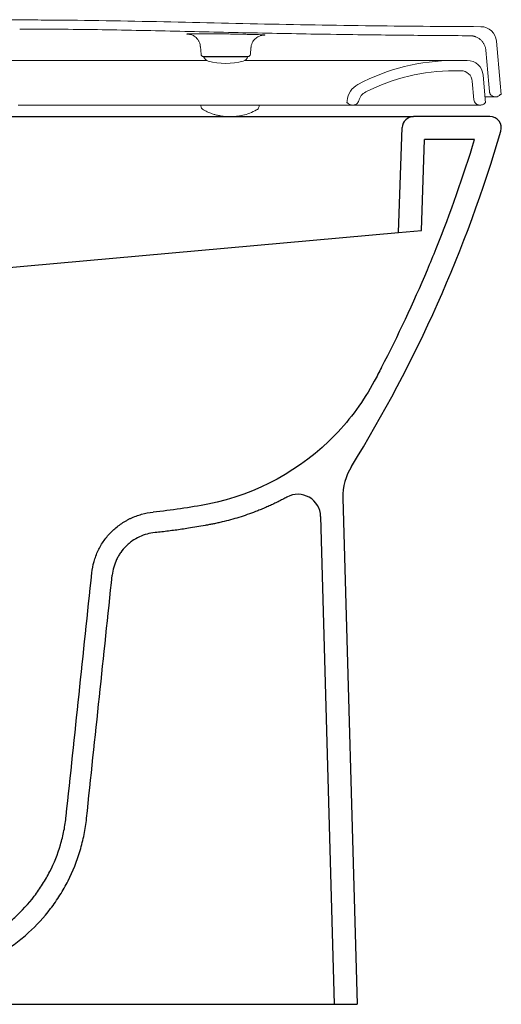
# Model space of a CAD drawing. Header units: millimetres. Extents: x 4816.957 to 4817.458, y 2469.691 to 2470.182.
# Tile 2 of 2: x 4817.246 to 4817.458, y 2469.749 to 2470.182. Entities that reach past the tile are written whole.
import ezdxf

# ---------------------------------------------------------------- set-up
doc = ezdxf.new("R2010")
doc.units = ezdxf.units.MM
doc.layers.add('SANINDUSA', color=3, linetype='Continuous')

msp = doc.modelspace()

# ---------------------------------------------------------------- linework, layer by layer
at = {"layer": 'SANINDUSA', "linetype": 'Continuous', "lineweight": 15}
for p, q in [((4817.320425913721, 2470.175170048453), (4817.320276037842, 2470.175181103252)), ((4817.353290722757, 2470.174779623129), (4817.352940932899, 2470.17476742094)), ((4817.455522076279, 2470.17208248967), (4817.457134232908, 2470.153655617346)), ((4817.325430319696, 2470.169784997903), (4817.325739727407, 2470.166248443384)), ((4817.347399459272, 2470.166248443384), (4817.347670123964, 2470.16934197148)), ((4817.450850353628, 2470.168112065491), (4817.452153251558, 2470.153219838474)), ((4817.328385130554, 2470.163612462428), (4817.324059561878, 2470.163612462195)), ((4817.33656959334, 2470.165335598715), (4817.326735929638, 2470.165335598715)), ((4817.326819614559, 2470.165335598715), (4817.326853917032, 2470.165241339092)), ((4817.326853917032, 2470.165241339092), (4817.33656959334, 2470.165241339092)), ((4817.346403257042, 2470.165335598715), (4817.33656959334, 2470.165335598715)), ((4817.33656959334, 2470.165241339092), (4817.34628529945, 2470.165241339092)), ((4817.34628529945, 2470.165241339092), (4817.346319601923, 2470.165335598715)), ((4817.436899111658, 2470.163612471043), (4817.442694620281, 2470.163612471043)), ((4817.436899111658, 2470.15911247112), (4817.439901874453, 2470.15911247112)), ((4817.44966797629, 2470.157222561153), (4817.450732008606, 2470.145060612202)), ((4817.444882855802, 2470.154548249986), (4817.445600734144, 2470.14634273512)), ((4817.452440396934, 2470.149937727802), (4817.452153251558, 2470.153219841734)), ((4817.457571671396, 2470.148655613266), (4817.457134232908, 2470.153655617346)), ((4817.457571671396, 2470.148655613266), (4817.457184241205, 2470.148655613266)), ((4817.245409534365, 2470.144060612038), (4817.308747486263, 2470.144060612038)), ((4817.308747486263, 2470.144060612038), (4817.350354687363, 2470.144060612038)), ((4817.325643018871, 2470.143718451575), (4817.325637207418, 2470.144051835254)), ((4817.350354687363, 2470.144060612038), (4817.375984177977, 2470.144060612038)), ((4817.351267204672, 2470.143707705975), (4817.351273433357, 2470.144062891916)), ((4817.375984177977, 2470.144060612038), (4817.389262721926, 2470.144060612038)), ((4817.392317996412, 2470.144060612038), (4817.389262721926, 2470.144060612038)), ((4817.389819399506, 2470.145060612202), (4817.389893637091, 2470.145908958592)), ((4817.390081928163, 2470.145060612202), (4817.389819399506, 2470.145060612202)), ((4817.392574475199, 2470.144060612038), (4817.392317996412, 2470.144060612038)), ((4817.448571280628, 2470.144060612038), (4817.44809110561, 2470.144060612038)), ((4817.450571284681, 2470.145060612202), (4817.450732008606, 2470.145060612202)), ((4817.454930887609, 2470.147655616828), (4817.455184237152, 2470.147655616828))]:
    msp.add_line(p, q, dxfattribs=at)
at = {"layer": 'SANINDUSA'}
for p, q in [((4817.236267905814, 2470.138975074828), (4817.419096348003, 2470.138975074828)), ((4817.452635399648, 2470.138975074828), (4817.419096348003, 2470.138975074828)), ((4817.412490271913, 2470.088070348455), (4817.414099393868, 2470.134149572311)), ((4817.422527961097, 2470.088975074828), (4817.423924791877, 2470.128975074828)), ((4817.445924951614, 2470.128975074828), (4817.423924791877, 2470.128975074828)), ((4817.236267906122, 2470.072186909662), (4817.412490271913, 2470.088070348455)), ((4817.412490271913, 2470.088070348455), (4817.422527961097, 2470.088975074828)), ((4817.388054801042, 2469.97140760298), (4817.394267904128, 2469.748975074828)), ((4817.37827690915, 2469.963316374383), (4817.384264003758, 2469.748975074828)), ((4817.101513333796, 2469.748975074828), (4817.287095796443, 2469.748975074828)), ((4817.287095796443, 2469.748975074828), (4817.384264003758, 2469.748975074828)), ((4817.384264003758, 2469.748975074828), (4817.394267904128, 2469.748975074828))]:
    msp.add_line(p, q, dxfattribs=at)
at = {"layer": 'SANINDUSA', "linetype": 'Continuous', "lineweight": 15}
for centre, radius, start, end in [((4817.44854872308, 2470.171472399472), 0.007000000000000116, 5.000000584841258, 89.64088054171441), ((4817.326735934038, 2470.166335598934), 0.001000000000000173, 184.9999999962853, 270), ((4817.34640327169, 2470.166335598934), 0.00100000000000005, 270, 355.0000000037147), ((4817.329672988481, 2470.16626739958), 0.002999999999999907, 200.0000000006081, 254.6107402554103), ((4817.336569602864, 2470.191323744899), 0.02898814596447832, 254.6107402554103, 285.3892597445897), ((4817.343466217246, 2470.16626739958), 0.00300000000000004, 285.3892597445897, 339.9999999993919), ((4817.4368991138, 2470.073612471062), 0.09000000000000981, 90, 118.0100470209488), ((4817.442694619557, 2470.156612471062), 0.00700000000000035, 5.000000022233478, 90), ((4817.4368991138, 2470.073612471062), 0.08550000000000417, 90, 116.999228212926), ((4817.439901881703, 2470.154112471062), 0.005000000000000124, 5.000000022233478, 90), ((4817.39885937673, 2470.14512455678), 0.009000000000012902, 118.0100470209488, 175.0000000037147), ((4817.400807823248, 2470.144447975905), 0.005999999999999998, 116.999228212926, 165.6086358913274), ((4817.455184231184, 2470.150155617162), 0.002500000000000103, 269.9999999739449, 323.1300034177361), ((4817.392317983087, 2470.147060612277), 0.003000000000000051, 221.810314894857, 270), ((4817.327638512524, 2470.143757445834), 0.001995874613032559, 181.1194834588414, 245.5164827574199)]:
    msp.add_arc(centre, radius, start, end, dxfattribs=at)
at = {"layer": 'SANINDUSA'}
for centre, radius, start, end in [((4817.419096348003, 2470.133975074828), 0.005000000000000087, 90, 177.9999999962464), ((4817.452635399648, 2470.133975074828), 0.005000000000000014, 343.7038839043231, 90), ((4817.413045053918, 2469.972105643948), 0.025, 148.2561676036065, 181.6000000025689), ((4817.368280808, 2469.963037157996), 0.01000000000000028, 1.600000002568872, 118.6355757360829)]:
    msp.add_arc(centre, radius, start, end, dxfattribs=at)
for major_axis, ratio, start_param, end_param in [((0.2691316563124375, 2.560616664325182), 0.01553566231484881, 4.669629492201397, 4.711364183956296), ((0.3296862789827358, 3.136755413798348), 0.01553566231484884, 4.677486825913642, 4.711552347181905)]:
    msp.add_ellipse((4817.238246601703, 2469.945272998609), major_axis=major_axis, ratio=ratio, start_param=start_param, end_param=end_param, dxfattribs=at)
at = {"layer": 'SANINDUSA', "linetype": 'Continuous', "lineweight": 15}
for points, knots in [([(4817.246064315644, 2470.181433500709), (4817.241408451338, 2470.181436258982), (4817.236752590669, 2470.181442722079), (4817.22744085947, 2470.181445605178), (4817.222784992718, 2470.181445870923), (4817.208817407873, 2470.181462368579), (4817.199505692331, 2470.181482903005), (4817.187866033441, 2470.181488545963), (4817.185538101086, 2470.181488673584), (4817.180882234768, 2470.181486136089), (4817.178554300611, 2470.181483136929), (4817.171570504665, 2470.181485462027), (4817.166914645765, 2470.181495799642), (4817.157602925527, 2470.1815122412), (4817.152947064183, 2470.181518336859), (4817.143635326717, 2470.181504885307), (4817.138979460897, 2470.181502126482), (4817.125011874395, 2470.18151023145), (4817.115700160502, 2470.181530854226), (4817.10173257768, 2470.181544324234), (4817.097076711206, 2470.18154593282), (4817.090092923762, 2470.181539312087), (4817.087764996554, 2470.18153560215), (4817.083109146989, 2470.181524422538), (4817.080781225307, 2470.181516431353), (4817.069141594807, 2470.181493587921), (4817.059829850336, 2470.181506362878), (4817.045862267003, 2470.181499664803), (4817.041206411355, 2470.181493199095), (4817.034222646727, 2470.181468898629), (4817.031894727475, 2470.18145902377), (4817.027238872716, 2470.181451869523), (4817.024910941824, 2470.181451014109), (4817.022583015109, 2470.181446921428)], [0, 0, 0, 0, 0.06250000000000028, 0.06250000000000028, 0.1250000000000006, 0.1250000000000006, 0.2500000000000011, 0.2500000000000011, 0.2812500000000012, 0.2812500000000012, 0.3125000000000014, 0.3125000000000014, 0.3750000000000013, 0.3750000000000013, 0.4375000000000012, 0.4375000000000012, 0.500000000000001, 0.500000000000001, 0.6250000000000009, 0.6250000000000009, 0.6875000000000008, 0.6875000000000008, 0.7187500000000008, 0.7187500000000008, 0.7500000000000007, 0.7500000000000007, 0.8750000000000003, 0.8750000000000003, 0.9375000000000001, 0.9375000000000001, 0.9687500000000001, 0.9687500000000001, 1, 1, 1, 1]), ([(4817.44859259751, 2470.178472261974), (4817.431713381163, 2470.178578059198), (4817.414834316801, 2470.178700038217), (4817.389516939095, 2470.17901277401), (4817.381077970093, 2470.179137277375), (4817.364200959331, 2470.179427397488), (4817.35576284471, 2470.179592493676), (4817.33888713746, 2470.179949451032), (4817.330449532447, 2470.180140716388), (4817.313574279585, 2470.180520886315), (4817.305136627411, 2470.180709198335), (4817.288260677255, 2470.181041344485), (4817.279822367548, 2470.181184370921), (4817.267163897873, 2470.181329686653), (4817.262944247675, 2470.181367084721), (4817.254504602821, 2470.181418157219), (4817.250284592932, 2470.181430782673), (4817.246064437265, 2470.181433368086)], [0, 0, 0, 0, 0.2499999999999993, 0.2499999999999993, 0.3749999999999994, 0.3749999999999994, 0.4999999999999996, 0.4999999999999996, 0.6249999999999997, 0.6249999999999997, 0.7499999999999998, 0.7499999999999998, 0.8749999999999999, 0.8749999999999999, 0.9374999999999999, 0.9374999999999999, 1, 1, 1, 1]), ([(4817.382538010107, 2470.17512109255), (4817.371164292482, 2470.175294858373), (4817.359791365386, 2470.175508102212), (4817.337046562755, 2470.17598594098), (4817.325674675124, 2470.176250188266), (4817.302930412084, 2470.17675463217), (4817.291558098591, 2470.176993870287), (4817.274498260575, 2470.177249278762), (4817.268811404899, 2470.177316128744), (4817.25743712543, 2470.177407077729), (4817.251749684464, 2470.177429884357), (4817.246061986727, 2470.177433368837)], [0, 0, 0, 0, 0.2499999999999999, 0.2499999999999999, 0.4999999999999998, 0.4999999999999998, 0.7499999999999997, 0.7499999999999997, 0.8749999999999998, 0.8749999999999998, 1, 1, 1, 1]), ([(4817.320276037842, 2470.175181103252), (4817.320146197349, 2470.175190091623), (4817.319716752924, 2470.175219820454), (4817.319499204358, 2470.175265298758), (4817.319570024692, 2470.175312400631), (4817.319957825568, 2470.175335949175), (4817.320131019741, 2470.175346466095)], [0, 0, 0, 0, 0.1337402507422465, 0.4423427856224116, 0.7509469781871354, 1, 1, 1, 1]), ([(4817.320428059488, 2470.175179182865), (4817.320422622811, 2470.175179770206), (4817.320408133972, 2470.175181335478), (4817.320527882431, 2470.175166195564), (4817.320816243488, 2470.175113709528), (4817.321314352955, 2470.17498532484), (4817.321992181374, 2470.174730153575), (4817.322772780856, 2470.174304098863), (4817.323582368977, 2470.17367349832), (4817.324340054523, 2470.172827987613), (4817.324950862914, 2470.171772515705), (4817.325330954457, 2470.170727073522), (4817.325379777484, 2470.170039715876), (4817.325398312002, 2470.169778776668)], [0, 0, 0, 0, 0.04637591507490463, 0.1235926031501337, 0.1880515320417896, 0.2538024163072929, 0.3338588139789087, 0.4305507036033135, 0.537317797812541, 0.6563099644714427, 0.7847104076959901, 0.9182703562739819, 0.9999999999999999, 0.9999999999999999, 0.9999999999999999, 0.9999999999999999]), ([(4817.321353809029, 2470.175382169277), (4817.32182743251, 2470.175388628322), (4817.322774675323, 2470.175401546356), (4817.324699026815, 2470.175405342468), (4817.326936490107, 2470.175397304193), (4817.329451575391, 2470.175377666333), (4817.332173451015, 2470.175347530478), (4817.335020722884, 2470.175308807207), (4817.337914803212, 2470.175263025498), (4817.34077301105, 2470.175212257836), (4817.343510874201, 2470.175158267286), (4817.346057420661, 2470.175102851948), (4817.348328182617, 2470.175047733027), (4817.350281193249, 2470.174994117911), (4817.351808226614, 2470.174943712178), (4817.352775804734, 2470.174905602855), (4817.353051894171, 2470.174886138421), (4817.353128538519, 2470.174880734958)], [0, 0, 0, 0, 0.06961047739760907, 0.1392203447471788, 0.2087380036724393, 0.2782549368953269, 0.3478033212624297, 0.4173517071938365, 0.4868727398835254, 0.556394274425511, 0.6258896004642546, 0.6953850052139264, 0.764861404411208, 0.8343369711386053, 0.9038178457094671, 0.9732991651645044, 1, 1, 1, 1]), ([(4817.34770484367, 2470.169336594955), (4817.347730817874, 2470.169642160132), (4817.347792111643, 2470.170363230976), (4817.348194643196, 2470.171405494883), (4817.348784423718, 2470.172394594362), (4817.349490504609, 2470.173186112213), (4817.350245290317, 2470.173790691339), (4817.350995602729, 2470.17422167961), (4817.351678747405, 2470.174499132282), (4817.35224302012, 2470.174656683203), (4817.352632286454, 2470.174730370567), (4817.352866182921, 2470.174761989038), (4817.353004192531, 2470.174775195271), (4817.353011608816, 2470.174775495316), (4817.353015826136, 2470.174775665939)], [0, 0, 0, 0, 0.09426124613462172, 0.2224371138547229, 0.3400309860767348, 0.448446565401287, 0.5479616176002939, 0.6379468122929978, 0.7162310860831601, 0.7796201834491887, 0.8311893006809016, 0.8752142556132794, 0.9290397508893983, 1, 1, 1, 1]), ([(4817.353128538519, 2470.174880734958), (4817.35328021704, 2470.174871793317), (4817.353678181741, 2470.174848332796), (4817.353753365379, 2470.174815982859), (4817.353638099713, 2470.174791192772), (4817.353329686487, 2470.174780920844), (4817.353290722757, 2470.174779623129)], [0, 0, 0, 0, 0.2230508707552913, 0.5852270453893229, 0.9475991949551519, 1, 1, 1, 1]), ([(4817.443922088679, 2470.174501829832), (4817.434506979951, 2470.174562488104), (4817.425091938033, 2470.174629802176), (4817.406262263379, 2470.174805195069), (4817.396847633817, 2470.174913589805), (4817.382538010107, 2470.17512109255)], [0, 0, 0, 0, 0.5, 0.5, 1, 1, 1, 1]), ([(4817.443922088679, 2470.174501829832), (4817.444008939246, 2470.174500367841), (4817.444182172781, 2470.174497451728), (4817.444441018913, 2470.174481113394), (4817.444698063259, 2470.174456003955), (4817.44495329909, 2470.174421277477), (4817.445206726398, 2470.174377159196), (4817.445458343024, 2470.174323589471), (4817.445708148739, 2470.17426058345), (4817.44595613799, 2470.174188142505), (4817.446202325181, 2470.174106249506), (4817.446767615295, 2470.173895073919), (4817.447619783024, 2470.173466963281), (4817.448648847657, 2470.172676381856), (4817.449520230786, 2470.171714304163), (4817.45006072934, 2470.170825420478), (4817.45037744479, 2470.17011718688), (4817.450553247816, 2470.169631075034), (4817.450691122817, 2470.169134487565), (4817.450794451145, 2470.168627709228), (4817.450831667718, 2470.16828442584), (4817.45085035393, 2470.168112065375)], [0, 0, 0, 0, 0.02521793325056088, 0.05030009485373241, 0.07528031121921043, 0.1001928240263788, 0.1250721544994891, 0.1499529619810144, 0.174869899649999, 0.1998574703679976, 0.2249498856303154, 0.2501809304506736, 0.3750639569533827, 0.5000205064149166, 0.6249035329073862, 0.7498600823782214, 0.8001524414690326, 0.8500367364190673, 0.8997882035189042, 0.9496842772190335, 1, 1, 1, 1]), ([(4817.247079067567, 2470.163612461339), (4817.234468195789, 2470.163612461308), (4817.221853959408, 2470.163612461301), (4817.196618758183, 2470.163612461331), (4817.184017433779, 2470.163612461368), (4817.171432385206, 2470.163612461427)], [0, 0, 0, 0, 0.5, 0.5, 1, 1, 1, 1]), ([(4817.324059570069, 2470.163612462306), (4817.317881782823, 2470.163612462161), (4817.305387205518, 2470.163612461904), (4817.292617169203, 2470.16361246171), (4817.279708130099, 2470.163612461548), (4817.266739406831, 2470.163612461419), (4817.253652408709, 2470.163612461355), (4817.247079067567, 2470.163612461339)], [0, 0, 0, 0, 0.25, 0.5, 0.5, 0.75, 1, 1, 1, 1]), ([(4817.376877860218, 2470.163612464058), (4817.372790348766, 2470.163612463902), (4817.364594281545, 2470.16361246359), (4817.353810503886, 2470.163612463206), (4817.347036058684, 2470.163612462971), (4817.344793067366, 2470.163612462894)], [0, 0, 0, 0, 0.3995717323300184, 0.8012006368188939, 1, 1, 1, 1]), ([(4817.411806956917, 2470.163612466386), (4817.409284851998, 2470.163612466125), (4817.40422678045, 2470.163612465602), (4817.395745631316, 2470.163612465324), (4817.386691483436, 2470.163612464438), (4817.380155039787, 2470.163612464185), (4817.376877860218, 2470.163612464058)], [0, 0, 0, 0, 0.2493148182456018, 0.4999998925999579, 0.7493147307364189, 0.9999999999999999, 0.9999999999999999, 0.9999999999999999, 0.9999999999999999]), ([(4817.431935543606, 2470.163612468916), (4817.429756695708, 2470.163612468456), (4817.426977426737, 2470.16361246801), (4817.420218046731, 2470.163612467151), (4817.416287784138, 2470.163612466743), (4817.411806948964, 2470.163612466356)], [0, 0, 0, 0, 0.5, 0.5, 1, 1, 1, 1]), ([(4817.4368991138, 2470.163612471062), (4817.436899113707, 2470.163612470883), (4817.436797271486, 2470.163612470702), (4817.436487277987, 2470.163612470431), (4817.436357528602, 2470.16361247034), (4817.436045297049, 2470.163612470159), (4817.43586332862, 2470.163612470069), (4817.434825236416, 2470.16361246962), (4817.433586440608, 2470.163612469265), (4817.431935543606, 2470.163612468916)], [0, 0, 0, 0, 0.2500000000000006, 0.2500000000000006, 0.3750000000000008, 0.3750000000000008, 0.5000000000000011, 0.5000000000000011, 1, 1, 1, 1]), ([(4817.439901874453, 2470.15911247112), (4817.439846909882, 2470.15911247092), (4817.439736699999, 2470.15911247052), (4817.438726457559, 2470.159112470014), (4817.437788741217, 2470.159112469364), (4817.436962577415, 2470.159112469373), (4817.436899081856, 2470.159112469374)], [0, 0, 0, 0, 0.3172008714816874, 0.6360219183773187, 0.9720261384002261, 1, 1, 1, 1]), ([(4817.454930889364, 2470.147655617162), (4817.454879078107, 2470.147656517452), (4817.454775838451, 2470.147658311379), (4817.454621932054, 2470.147673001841), (4817.454469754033, 2470.147696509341), (4817.454319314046, 2470.147729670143), (4817.454170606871, 2470.147772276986), (4817.453927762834, 2470.147858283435), (4817.453602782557, 2470.148019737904), (4817.453232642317, 2470.148301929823), (4817.452919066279, 2470.148646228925), (4817.452702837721, 2470.14899981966), (4817.452563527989, 2470.149332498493), (4817.452478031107, 2470.149630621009), (4817.452452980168, 2470.149835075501), (4817.452440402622, 2470.14993772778)], [0, 0, 0, 0, 0.04193751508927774, 0.08356513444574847, 0.1250426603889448, 0.1665316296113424, 0.2081934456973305, 0.2501875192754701, 0.3750200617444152, 0.5000576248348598, 0.6248901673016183, 0.749927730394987, 0.8334554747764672, 0.916381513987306, 0.9999999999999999, 0.9999999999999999, 0.9999999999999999, 0.9999999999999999]), ([(4817.39257447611, 2470.144060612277), (4817.392829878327, 2470.144060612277), (4817.393099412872, 2470.144100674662), (4817.393625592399, 2470.144275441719), (4817.393881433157, 2470.144410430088), (4817.394332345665, 2470.144760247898), (4817.394526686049, 2470.144974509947), (4817.394826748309, 2470.14544074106), (4817.394932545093, 2470.145691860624), (4817.394996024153, 2470.145939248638)], [0, 0, 0, 0, 0.2500000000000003, 0.2500000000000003, 0.5000000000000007, 0.5000000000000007, 0.750000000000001, 0.750000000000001, 1, 1, 1, 1]), ([(4817.392667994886, 2470.144060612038), (4817.393064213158, 2470.144060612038), (4817.396913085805, 2470.144060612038), (4817.403609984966, 2470.144060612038), (4817.412713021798, 2470.144060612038), (4817.418105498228, 2470.144060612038), (4817.420800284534, 2470.144060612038)], [0, 0, 0, 0, 0.03684383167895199, 0.3579017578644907, 0.6791237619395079, 1, 1, 1, 1]), ([(4817.445600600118, 2470.146342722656), (4817.445625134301, 2470.146062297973), (4817.445700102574, 2470.145766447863), (4817.445968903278, 2470.1452027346), (4817.446163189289, 2470.144936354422), (4817.446641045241, 2470.144498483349), (4817.446923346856, 2470.144328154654), (4817.447508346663, 2470.144109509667), (4817.447809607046, 2470.144060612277), (4817.448091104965, 2470.144060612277)], [0, 0, 0, 0, 0.25, 0.25, 0.5, 0.5, 0.75, 0.75, 1, 1, 1, 1]), ([(4817.450571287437, 2470.145060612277), (4817.450454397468, 2470.144904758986), (4817.450321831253, 2470.144765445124), (4817.450026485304, 2470.144518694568), (4817.449861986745, 2470.144410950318), (4817.449518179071, 2470.144238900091), (4817.449336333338, 2470.144172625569), (4817.448958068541, 2470.144083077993), (4817.448766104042, 2470.144060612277), (4817.448571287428, 2470.144060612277)], [0, 0, 0, 0, 0.25, 0.25, 0.5, 0.5, 0.75, 0.75, 1, 1, 1, 1]), ([(4817.454930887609, 2470.147655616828), (4817.454891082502, 2470.147655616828), (4817.454811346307, 2470.147655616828), (4817.45402935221, 2470.147655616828), (4817.452753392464, 2470.147655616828), (4817.4511548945, 2470.147655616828), (4817.450504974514, 2470.147655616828)], [0, 0, 0, 0, 0.2181509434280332, 0.4369923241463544, 0.7710913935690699, 1, 1, 1, 1]), ([(4817.326811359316, 2470.141941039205), (4817.327546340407, 2470.141546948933), (4817.328906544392, 2470.14081761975), (4817.33087070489, 2470.140105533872), (4817.33231417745, 2470.139706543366), (4817.333235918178, 2470.139501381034), (4817.334050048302, 2470.139349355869), (4817.334981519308, 2470.139190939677), (4817.336387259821, 2470.139016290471), (4817.337716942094, 2470.138990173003), (4817.338485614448, 2470.138975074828)], [0, 0, 0, 0, 0.1956415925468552, 0.3620671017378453, 0.482016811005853, 0.552677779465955, 0.5929723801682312, 0.6777435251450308, 0.8137076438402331, 1, 1, 1, 1]), ([(4817.338485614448, 2470.138975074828), (4817.339113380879, 2470.138984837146), (4817.340446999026, 2470.139005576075), (4817.342275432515, 2470.139177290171), (4817.344506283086, 2470.139581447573), (4817.347049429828, 2470.140330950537), (4817.349129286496, 2470.141409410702), (4817.35015921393, 2470.141943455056)], [0, 0, 0, 0, 0.137795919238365, 0.2927317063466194, 0.4596650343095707, 0.7324306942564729, 1, 1, 1, 1]), ([(4817.35015921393, 2470.141943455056), (4817.350271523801, 2470.141996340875), (4817.350632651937, 2470.142166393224), (4817.351054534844, 2470.142728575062), (4817.351266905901, 2470.143331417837), (4817.351267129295, 2470.143612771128), (4817.351267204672, 2470.143707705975)], [0, 0, 0, 0, 0.1633949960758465, 0.525390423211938, 0.8398561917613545, 1, 1, 1, 1])]:
    msp.add_open_spline(points, degree=3, knots=knots, dxfattribs=at)
for points in [[(4817.320131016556, 2470.175346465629), (4817.320280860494, 2470.175353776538), (4817.320634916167, 2470.175367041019), (4817.321096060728, 2470.175377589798), (4817.321353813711, 2470.175382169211)], [(4817.442648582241, 2470.144060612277), (4817.437922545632, 2470.144060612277), (4817.430504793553, 2470.144060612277), (4817.420800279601, 2470.144060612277)], [(4817.448091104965, 2470.144060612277), (4817.448090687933, 2470.144060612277), (4817.446250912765, 2470.144060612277), (4817.442648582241, 2470.144060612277)]]:
    msp.add_open_spline(points, degree=3, dxfattribs=at)
at = {"layer": 'SANINDUSA'}
msp.add_open_spline([(4817.391784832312, 2469.985258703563), (4817.420196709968, 2470.031182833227), (4817.442280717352, 2470.080737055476), (4817.457434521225, 2470.1325720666)], degree=3, dxfattribs=at)
for points, knots in [([(4817.405014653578, 2470.028767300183), (4817.412298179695, 2470.042776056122), (4817.420455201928, 2470.060132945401), (4817.434221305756, 2470.093568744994), (4817.440980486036, 2470.1127468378), (4817.445924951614, 2470.128975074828)], [0, 0, 0, 0, 0.1785493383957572, 0.216896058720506, 0.4086296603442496, 0.4086296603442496, 0.4086296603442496, 0.4086296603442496]), ([(4817.405014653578, 2470.028767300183), (4817.403970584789, 2470.026759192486), (4817.402914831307, 2470.024756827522), (4817.397198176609, 2470.014063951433), (4817.391413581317, 2470.006157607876), (4817.369779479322, 2469.983702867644), (4817.35029936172, 2469.972939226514), (4817.320747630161, 2469.967164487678), (4817.312708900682, 2469.965984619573), (4817.304633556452, 2469.965185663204)], [0.4086296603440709, 0.4086296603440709, 0.4086296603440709, 0.4086296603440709, 0.4342241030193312, 0.4342241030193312, 0.5457032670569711, 0.5457032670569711, 0.7942406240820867, 0.7942406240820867, 0.8861031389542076, 0.8861031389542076, 0.8861031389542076, 0.8861031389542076]), ([(4817.363488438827, 2469.971814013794), (4817.363168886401, 2469.971640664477), (4817.362529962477, 2469.971294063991), (4817.36156564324, 2469.970785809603), (4817.360597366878, 2469.970286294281), (4817.359624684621, 2469.969796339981), (4817.358647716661, 2469.969315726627), (4817.357666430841, 2469.968844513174), (4817.3566808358, 2469.968382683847), (4817.355690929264, 2469.967930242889), (4817.354696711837, 2469.967487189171), (4817.353698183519, 2469.967053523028), (4817.352695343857, 2469.966629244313), (4817.351688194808, 2469.966214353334), (4817.350676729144, 2469.965808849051), (4817.347611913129, 2469.964613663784), (4817.342420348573, 2469.96281372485), (4817.336847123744, 2469.961292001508), (4817.333088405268, 2469.960432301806), (4817.331265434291, 2469.960047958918), (4817.329407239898, 2469.959685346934), (4817.326967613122, 2469.959228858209), (4817.323869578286, 2469.958680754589), (4817.320456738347, 2469.958126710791), (4817.317282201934, 2469.957651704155), (4817.314348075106, 2469.957245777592), (4817.311409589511, 2469.956873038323), (4817.308467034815, 2469.956530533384), (4817.306502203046, 2469.956329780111), (4817.305519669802, 2469.956229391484)], [0, 0, 0, 0, 0.01803681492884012, 0.03606341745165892, 0.05408142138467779, 0.07209244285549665, 0.09009809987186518, 0.1081000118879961, 0.1260997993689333, 0.1440990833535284, 0.1620994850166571, 0.180102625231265, 0.1981101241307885, 0.2161236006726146, 0.2341446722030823, 0.2521749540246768, 0.3793356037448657, 0.5065345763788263, 0.5385751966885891, 0.5706329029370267, 0.5989630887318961, 0.6325055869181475, 0.693773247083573, 0.7550518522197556, 0.8040421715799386, 0.8530261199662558, 0.902009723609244, 0.9509990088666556, 1, 1, 1, 1]), ([(4817.277751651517, 2469.938467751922), (4817.277932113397, 2469.940184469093), (4817.278256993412, 2469.941860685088), (4817.278951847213, 2469.944316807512), (4817.27921825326, 2469.945125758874), (4817.279821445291, 2469.946723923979), (4817.280158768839, 2469.947514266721), (4817.281276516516, 2469.949847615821), (4817.282144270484, 2469.951317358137), (4817.283622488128, 2469.953398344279), (4817.284144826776, 2469.954071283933), (4817.285249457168, 2469.955375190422), (4817.285833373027, 2469.956007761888), (4817.287667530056, 2469.957829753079), (4817.288977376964, 2469.958923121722), (4817.291067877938, 2469.960388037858), (4817.291785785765, 2469.960846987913), (4817.292894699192, 2469.9614907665), (4817.293269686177, 2469.961697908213), (4817.294030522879, 2469.962097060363), (4817.29441736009, 2469.96228952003), (4817.296364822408, 2469.963206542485), (4817.2979634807, 2469.963796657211), (4817.301238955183, 2469.964701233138), (4817.302915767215, 2469.965015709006), (4817.30463355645, 2469.965185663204)], [0, 0, 0, 0, 0.1249999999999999, 0.1249999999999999, 0.1875000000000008, 0.1875000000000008, 0.2500000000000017, 0.2500000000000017, 0.3750000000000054, 0.3750000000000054, 0.4375000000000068, 0.4375000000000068, 0.5000000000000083, 0.5000000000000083, 0.6250000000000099, 0.6250000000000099, 0.6875000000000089, 0.6875000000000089, 0.718750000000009, 0.718750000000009, 0.7500000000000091, 0.7500000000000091, 0.8750000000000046, 0.8750000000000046, 1, 1, 1, 1]), ([(4817.305519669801, 2469.956229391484), (4817.304317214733, 2469.956110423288), (4817.303142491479, 2469.955890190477), (4817.300846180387, 2469.955255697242), (4817.29972293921, 2469.954840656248), (4817.297538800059, 2469.953810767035), (4817.296506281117, 2469.953209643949), (4817.295043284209, 2469.952183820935), (4817.294569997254, 2469.951821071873), (4817.29365254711, 2469.951053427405), (4817.293207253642, 2469.950647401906), (4817.291924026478, 2469.949371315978), (4817.291153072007, 2469.948459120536), (4817.290118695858, 2469.947002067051), (4817.289794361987, 2469.946501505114), (4817.28918718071, 2469.945470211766), (4817.288903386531, 2469.944937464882), (4817.288123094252, 2469.943306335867), (4817.287703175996, 2469.942189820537), (4817.287055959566, 2469.93990089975), (4817.286828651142, 2469.938728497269), (4817.286702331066, 2469.93752679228)], [0, 0, 0, 0, 0.1250000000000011, 0.1250000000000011, 0.2500000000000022, 0.2500000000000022, 0.3750000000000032, 0.3750000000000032, 0.4375000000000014, 0.4375000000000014, 0.4999999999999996, 0.4999999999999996, 0.624999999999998, 0.624999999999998, 0.6874999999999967, 0.6874999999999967, 0.7499999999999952, 0.7499999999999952, 0.8749999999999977, 0.8749999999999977, 1, 1, 1, 1]), ([(4817.197378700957, 2469.769014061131), (4817.201666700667, 2469.769044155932), (4817.205894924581, 2469.769464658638), (4817.212150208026, 2469.770663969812), (4817.214220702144, 2469.771159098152), (4817.217304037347, 2469.772048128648), (4817.218328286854, 2469.77236913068), (4817.22034966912, 2469.773053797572), (4817.221349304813, 2469.773418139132), (4817.226293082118, 2469.775348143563), (4817.230075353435, 2469.777236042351), (4817.234587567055, 2469.780025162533), (4817.235479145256, 2469.780604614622), (4817.237240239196, 2469.781807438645), (4817.238111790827, 2469.782432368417), (4817.240677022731, 2469.784362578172), (4817.24231583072, 2469.785718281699), (4817.247024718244, 2469.789985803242), (4817.249888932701, 2469.793096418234), (4817.253120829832, 2469.79732109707), (4817.2537496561, 2469.798182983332), (4817.254971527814, 2469.79994130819), (4817.255562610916, 2469.800835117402), (4817.25726520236, 2469.803541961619), (4817.258311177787, 2469.805387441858), (4817.261188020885, 2469.811043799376), (4817.262759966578, 2469.814973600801), (4817.264280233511, 2469.820090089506), (4817.264562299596, 2469.821125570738), (4817.265077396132, 2469.823203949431), (4817.265310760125, 2469.82424763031), (4817.265938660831, 2469.8273920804), (4817.266261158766, 2469.829506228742), (4817.266486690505, 2469.831638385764)], [0, 0, 0, 0, 0.125, 0.125, 0.1875000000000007, 0.1875000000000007, 0.218750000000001, 0.218750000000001, 0.2500000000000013, 0.2500000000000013, 0.3749999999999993, 0.3749999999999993, 0.4062499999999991, 0.4062499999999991, 0.4374999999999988, 0.4374999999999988, 0.4999999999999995, 0.4999999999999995, 0.6250000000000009, 0.6250000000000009, 0.6562500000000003, 0.6562500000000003, 0.6874999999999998, 0.6874999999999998, 0.7499999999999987, 0.7499999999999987, 0.8749999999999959, 0.8749999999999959, 0.9062499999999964, 0.9062499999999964, 0.937499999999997, 0.937499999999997, 1, 1, 1, 1]), ([(4817.19743541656, 2469.760007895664), (4817.202277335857, 2469.760041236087), (4817.207046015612, 2469.760515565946), (4817.214093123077, 2469.761864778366), (4817.216424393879, 2469.762421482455), (4817.21989413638, 2469.763420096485), (4817.221047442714, 2469.763780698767), (4817.223339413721, 2469.764555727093), (4817.224472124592, 2469.764968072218), (4817.230070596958, 2469.76715153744), (4817.234342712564, 2469.769284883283), (4817.240445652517, 2469.77305585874), (4817.242428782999, 2469.774408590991), (4817.245324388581, 2469.776585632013), (4817.246276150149, 2469.777336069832), (4817.248133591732, 2469.778870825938), (4817.249041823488, 2469.779657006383), (4817.253482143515, 2469.783680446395), (4817.256714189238, 2469.787193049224), (4817.260354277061, 2469.791950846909), (4817.261062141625, 2469.792920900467), (4817.262436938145, 2469.794898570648), (4817.26310545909, 2469.795908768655), (4817.265035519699, 2469.798976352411), (4817.266219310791, 2469.801065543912), (4817.269471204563, 2469.807461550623), (4817.271242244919, 2469.811895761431), (4817.272952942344, 2469.817654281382), (4817.273269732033, 2469.818816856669), (4817.273851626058, 2469.821164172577), (4817.274115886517, 2469.822345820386), (4817.274825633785, 2469.825900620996), (4817.275189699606, 2469.828289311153), (4817.275444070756, 2469.830696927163)], [0, 0, 0, 0, 0.1250000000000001, 0.1250000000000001, 0.1875000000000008, 0.1875000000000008, 0.2187500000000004, 0.2187500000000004, 0.25, 0.25, 0.3749999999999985, 0.3749999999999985, 0.4374999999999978, 0.4374999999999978, 0.4687499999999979, 0.4687499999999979, 0.4999999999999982, 0.4999999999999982, 0.6250000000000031, 0.6250000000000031, 0.6562500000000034, 0.6562500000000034, 0.6875000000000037, 0.6875000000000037, 0.750000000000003, 0.750000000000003, 0.8750000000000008, 0.8750000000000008, 0.9062500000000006, 0.9062500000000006, 0.9375000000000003, 0.9375000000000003, 1, 1, 1, 1])]:
    msp.add_open_spline(points, degree=3, knots=knots, dxfattribs=at)

doc.saveas('drawing.dxf')
